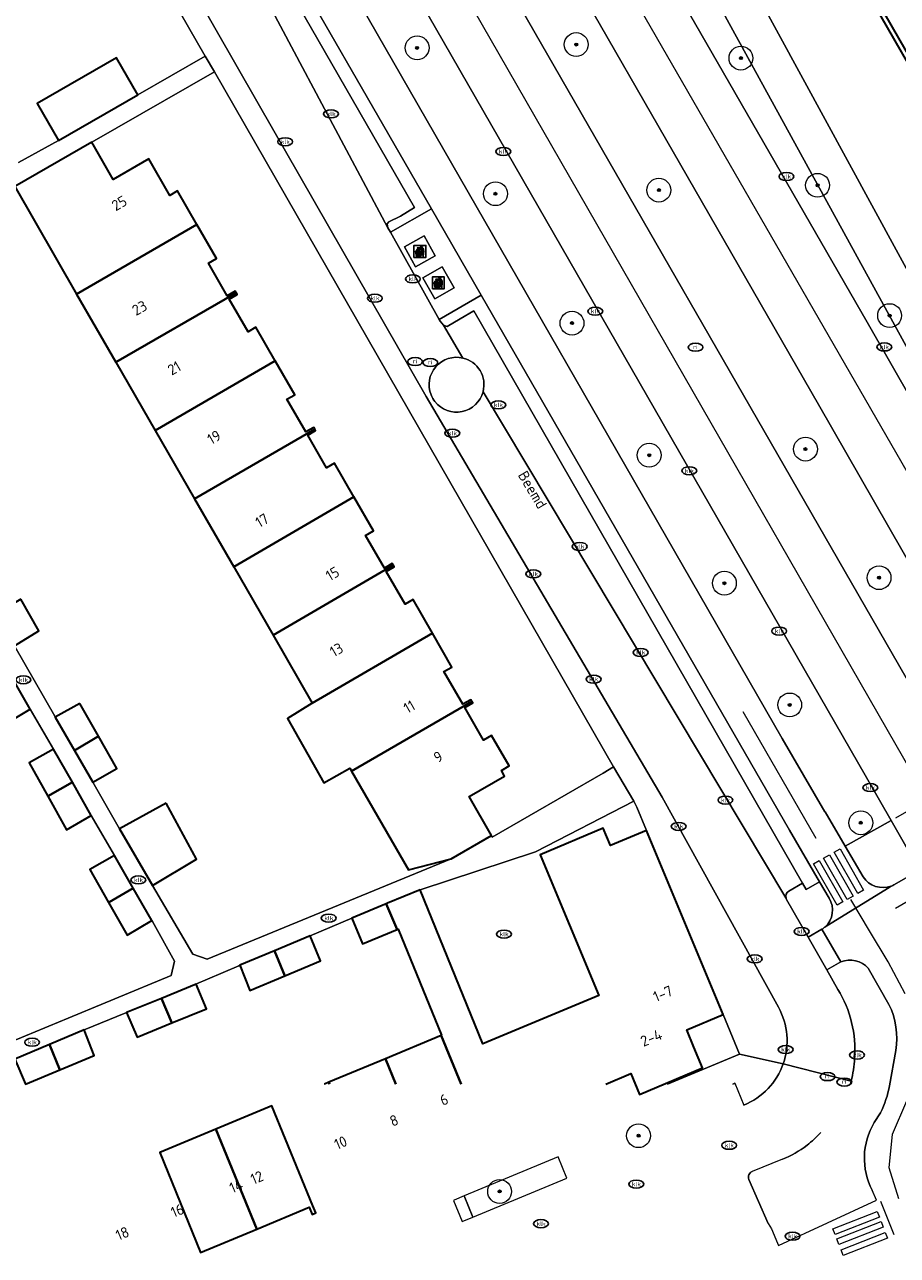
# Model space of a CAD drawing. Header units: metres. Extents: x 103671 to 105190, y 427150 to 429171.
# Tile 50 of 256: x 104238 to 104311, y 427150 to 427253. Entities that reach past the tile are written whole.
import ezdxf
from ezdxf.enums import TextEntityAlignment as Align

# ---------------------------------------------------------------- set-up
doc = ezdxf.new("R2010")
doc.units = ezdxf.units.M
for name, color, linetype, lineweight in [('B-WE-GK-KADEMUUR-GV', 253, 'Continuous', 35), ('B-WE-GR-BEPLANTING_CULTUUR_ROOS-GV', 253, 'Continuous', 18), ('B-WE-GR-BOOM-S', 253, 'Continuous', 25), ('B-WE-GR-HAAG-GV', 253, 'Continuous', 13), ('B-WE-IE-AFVAL APART PLAATS-S', 253, 'Continuous', 25), ('B-WE-IE-MEUBILAIR-S', 253, 'Continuous', 25), ('B-WE-OG-BEBOUWING-GV', 253, 'Continuous', 35), ('B-WE-OG-BEBOUWING-T18', 7, 'Continuous', 18), ('B-WE-OG-TERREIN_BEGROEID-GV', 253, 'Continuous', 18), ('B-WE-OG-TERREIN_ERF-GV', 253, 'Continuous', 18), ('B-WE-OG-TERREIN_OEVER-GV', 253, 'Continuous', 18), ('B-WE-OG-TOPOGRAFIE-T18', 7, 'Continuous', 18), ('B-WE-OG-WATER_SLOOT-GV', 253, 'Continuous', 18), ('B-WE-VH-GESLOTENVERHARDING_ASFALT-GV', 253, 'Continuous', 18), ('B-WE-VH-GESLOTENVERHARDING_BETON-GV', 253, 'Continuous', 18), ('B-WE-VH-ONVERHARD_ZAND-GV', 253, 'Continuous', 18), ('B-WE-VH-OPENVERHARDING-GV', 253, 'Continuous', 18), ('B-WE-VH-OPENVERHARDING_BETONSTRAATSTEEN-GV', 253, 'Continuous', 18), ('B-WE-VH-OPENVERHARDING_STRAATBAKSTEEN-GV', 253, 'Continuous', 18), ('B-WE-VH-OPENVERHARDING_TEGEL-GV', 253, 'Continuous', 18), ('B-WE-VW-MARKERING_PICTOGRAM-G', 253, 'Continuous', 18)]:
    doc.layers.add(name, color=color, linetype=linetype, lineweight=lineweight)
doc.styles.add('NLCS-ISO', font='NLCS-ISO.ttf')
doc.styles.add('NLCS-ISO-M500-T18', font='NLCS-ISO.ttf', dxfattribs={"height": 0.9})

# ---------------------------------------------------------------- blocks, each defined once
blk = doc.blocks.new('SIE-AFVAL APART PLAATS-SO')
h = blk.add_hatch(color=256)
h.dxf.hatch_style = 1
h.paths.add_polyline_path([(-0.09, 0.07), (-1.76, 0.07, 0.819081), (-1.79, -0.09), (-1.4, -2.19, 0.36153), (-1.37, -2.21), (-0.47, -2.21, 0.36153), (-0.44, -2.19), (-0.05, -0.09, 0.819081)])
h.paths.add_polyline_path([(-0.16, -0.1), (-0.2, -0.33), (-0.49, -0.33), (-0.47, -0.1)], flags=16)
h.paths.add_polyline_path([(-0.55, -0.1), (-0.58, -0.33), (-0.87, -0.33), (-0.87, -0.1)], flags=16)
h.paths.add_polyline_path([(-0.22, -0.42), (-0.27, -0.73), (-0.53, -0.73), (-0.5, -0.42)], flags=16)
h.paths.add_polyline_path([(-0.58, -0.42), (-0.61, -0.73), (-0.87, -0.73), (-0.87, -0.42)], flags=16)
h.paths.add_polyline_path([(-0.95, -0.1), (-0.95, -0.33), (-1.27, -0.33), (-1.29, -0.1)], flags=16)
h.paths.add_polyline_path([(-0.95, -0.42), (-0.95, -0.73), (-1.23, -0.73), (-1.26, -0.42)], flags=16)
h.paths.add_polyline_path([(-0.29, -0.83), (-0.34, -1.09), (-0.56, -1.09), (-0.54, -0.83)], flags=16)
h.paths.add_polyline_path([(-0.62, -0.83), (-0.65, -1.09), (-0.87, -1.09), (-0.87, -0.83)], flags=16)
h.paths.add_polyline_path([(-0.95, -0.83), (-0.95, -1.09), (-1.2, -1.09), (-1.22, -0.83)], flags=16)
h.paths.add_polyline_path([(-1.35, -0.33), (-1.64, -0.33), (-1.69, -0.1), (-1.37, -0.1)], flags=16)
h.paths.add_polyline_path([(-1.34, -0.42), (-1.31, -0.73), (-1.57, -0.73), (-1.63, -0.42)], flags=16)
h.paths.add_polyline_path([(-0.36, -1.18), (-0.41, -1.44), (-0.6, -1.44), (-0.57, -1.18)], flags=16)
h.paths.add_polyline_path([(-0.65, -1.18), (-0.68, -1.44), (-0.87, -1.44), (-0.87, -1.18)], flags=16)
h.paths.add_polyline_path([(-1.3, -0.83), (-1.28, -1.09), (-1.5, -1.09), (-1.55, -0.83)], flags=16)
h.paths.add_polyline_path([(-0.95, -1.18), (-0.95, -1.44), (-1.17, -1.44), (-1.19, -1.18)], flags=16)
h.paths.add_polyline_path([(-0.42, -1.53), (-0.47, -1.79), (-0.63, -1.79), (-0.6, -1.53)], flags=16)
h.paths.add_polyline_path([(-1.27, -1.18), (-1.25, -1.44), (-1.44, -1.44), (-1.49, -1.18)], flags=16)
h.paths.add_polyline_path([(-0.69, -1.53), (-0.71, -1.79), (-0.87, -1.79), (-0.87, -1.53)], flags=16)
h.paths.add_polyline_path([(-0.95, -1.53), (-0.95, -1.79), (-1.13, -1.79), (-1.16, -1.53)], flags=16)
h.paths.add_polyline_path([(-1.24, -1.53), (-1.22, -1.79), (-1.37, -1.79), (-1.42, -1.53)], flags=16)
h.paths.add_polyline_path([(-0.49, -1.89), (-0.53, -2.13), (-0.66, -2.13), (-0.64, -1.89)], flags=16)
h.paths.add_polyline_path([(-0.72, -1.89), (-0.74, -2.13), (-0.87, -2.13), (-0.87, -1.89)], flags=16)
h.paths.add_polyline_path([(-0.95, -1.89), (-0.95, -2.13), (-1.1, -2.13), (-1.12, -1.89)], flags=16)
h.paths.add_polyline_path([(-1.21, -1.89), (-1.18, -2.13), (-1.31, -2.13), (-1.35, -1.89)], flags=16)
h.paths.add_polyline_path([(-0.19, 0.78, -0.01173), (-0.3, 0.78, -0.148797), (-0.42, 1.03, -0.136076), (-0.69, 0.87), (-0.78, 0.85, -0.038293), (-1.14, 0.96), (-1.19, 0.81, -0.243822), (-1.56, 0.45, 0.344326), (-1, 0.22, -0.139345), (-0.6, 0.22, 0.618436), (-0.56, 0.27, -0.441494), (-0.47, 0.44, 0.309048)])
h.paths.add_polyline_path([(-0.49, 0.51, 0.351556), (-0.64, 0.31, 0.121061), (-1.02, 0.29, -0.288745), (-1.45, 0.42, 0.203599), (-1.12, 0.79), (-1.09, 0.87, 0.083075), (-0.28, 0.71, -0.242261)], flags=16)
h.paths.add_polyline_path([(-0.4, 0.79, -0.023345), (-0.63, 0.82, 0.07081), (-0.46, 0.9, 0.059965)], flags=16)
h.paths.add_polyline_path([(1.12, 1.48), (-1.07, 1.48, 0.860559), (-1.08, 1.42), (0.29, 1, -0.146703), (0.53, 0.28, 0.421968), (0.56, 0.25), (1.6, 0.31, 0.450293), (1.63, 0.34, 0.122241)])
h.paths.add_polyline_path([(0.26, 1.93, 1), (1.07, 1.93, 1)])
h.paths.add_polyline_path([(1.65, 0.15, 0.429303), (1.62, 0.18), (0.55, 0.23, 0.38429), (0.51, 0.2), (0.16, -2.16, 0.83726), (0.22, -2.18), (0.99, -0.78, -0.688204), (1.05, -0.78), (1.36, -2.14, 0.84934), (1.42, -2.14)])
for p, q in [((-0.09, 0.07), (-1.76, 0.07)), ((-1.4, -2.19), (-1.79, -0.09)), ((-1.37, -0.1), (-1.69, -0.1)), ((-1.64, -0.33), (-1.69, -0.1)), ((-1.64, -0.33), (-1.35, -0.33)), ((-1.63, -0.42), (-1.34, -0.42)), ((-1.57, -0.73), (-1.63, -0.42)), ((-1.57, -0.73), (-1.31, -0.73)), ((-1.55, -0.83), (-1.3, -0.83)), ((-1.5, -1.09), (-1.55, -0.83)), ((-1.5, -1.09), (-1.28, -1.09)), ((-1.49, -1.18), (-1.27, -1.18)), ((-1.44, -1.44), (-1.49, -1.18)), ((-1.44, -1.44), (-1.25, -1.44)), ((-1.42, -1.53), (-1.24, -1.53)), ((-1.37, -1.79), (-1.42, -1.53)), ((-1.37, -1.79), (-1.22, -1.79)), ((-1.37, -2.21), (-0.47, -2.21)), ((-1.31, -2.13), (-1.35, -1.89)), ((-1.35, -1.89), (-1.21, -1.89)), ((-1.31, -2.13), (-1.18, -2.13)), ((-0.95, -0.1), (-1.29, -0.1)), ((-1.27, -0.33), (-0.95, -0.33)), ((-1.26, -0.42), (-0.95, -0.42)), ((-1.23, -0.73), (-0.95, -0.73)), ((-1.22, -0.83), (-0.95, -0.83)), ((-1.2, -1.09), (-0.95, -1.09)), ((-1.19, -1.18), (-0.95, -1.18)), ((-1.17, -1.44), (-0.95, -1.44)), ((-1.16, -1.53), (-0.95, -1.53)), ((-1.13, -1.79), (-0.95, -1.79)), ((-1.12, -1.89), (-0.95, -1.89)), ((-1.1, -2.13), (-0.95, -2.13)), ((-0.95, -0.1), (-0.95, -0.33)), ((-0.95, -0.42), (-0.95, -0.73)), ((-0.95, -0.83), (-0.95, -1.09)), ((-0.95, -1.18), (-0.95, -1.44)), ((-0.95, -1.53), (-0.95, -1.79)), ((-0.95, -1.89), (-0.95, -2.13)), ((-0.87, -0.1), (-0.87, -0.33)), ((-0.55, -0.1), (-0.87, -0.1)), ((-0.87, -0.33), (-0.58, -0.33)), ((-0.87, -0.42), (-0.87, -0.73)), ((-0.87, -0.42), (-0.58, -0.42)), ((-0.87, -0.73), (-0.61, -0.73)), ((-0.87, -0.83), (-0.62, -0.83)), ((-0.87, -0.83), (-0.87, -1.09)), ((-0.87, -1.09), (-0.65, -1.09)), ((-0.87, -1.18), (-0.65, -1.18)), ((-0.87, -1.18), (-0.87, -1.44)), ((-0.87, -1.44), (-0.68, -1.44)), ((-0.87, -1.53), (-0.69, -1.53)), ((-0.87, -1.53), (-0.87, -1.79)), ((-0.87, -1.79), (-0.71, -1.79)), ((-0.87, -1.89), (-0.87, -2.13)), ((-0.87, -1.89), (-0.72, -1.89)), ((-0.87, -2.13), (-0.74, -2.13)), ((-0.66, -2.13), (-0.53, -2.13)), ((-0.64, -1.89), (-0.49, -1.89)), ((-0.63, -1.79), (-0.47, -1.79)), ((-0.6, -1.44), (-0.41, -1.44)), ((-0.6, -1.53), (-0.42, -1.53)), ((-0.57, -1.18), (-0.36, -1.18)), ((-0.56, -1.09), (-0.34, -1.09)), ((-0.54, -0.83), (-0.29, -0.83)), ((-0.53, -0.73), (-0.27, -0.73)), ((-0.53, -2.13), (-0.49, -1.89)), ((-0.5, -0.42), (-0.22, -0.42)), ((-0.49, -0.33), (-0.2, -0.33)), ((-0.16, -0.1), (-0.47, -0.1)), ((-0.47, -1.79), (-0.42, -1.53)), ((-0.44, -2.19), (-0.05, -0.09)), ((-0.41, -1.44), (-0.36, -1.18)), ((-0.34, -1.09), (-0.29, -0.83)), ((-0.27, -0.73), (-0.22, -0.42)), ((-0.2, -0.33), (-0.16, -0.1))]:
    blk.add_line(p, q)
blk.add_lwpolyline([(-2.5, -2.51), (2.5, -2.51), (2.5, 2.49), (-2.5, 2.49)], close=True)
for points in [[(-0.78, 0.85, -0.038293), (-1.14, 0.96), (-1.19, 0.81, -0.243822), (-1.56, 0.45, 0.344326), (-1, 0.22, -0.139345), (-0.6, 0.22, 0.618436), (-0.56, 0.27, -0.441494), (-0.47, 0.44, 0.309048), (-0.19, 0.78, -0.01173), (-0.3, 0.78, -0.01173)], [(-0.78, 0.85), (-0.69, 0.87, 0.136076), (-0.42, 1.03, 0.156405), (-0.29, 0.77)], [(-0.78, 0.85), (-0.69, 0.87, 0.136076), (-0.42, 1.03, 0.148797), (-0.3, 0.78, 0.148797)], [(-0.63, 0.82, 0.07081), (-0.46, 0.9, 0.059965), (-0.4, 0.79, 0.059965)], [(-0.4, 0.79, -0.023345), (-0.63, 0.82)]]:
    blk.add_lwpolyline(points, format="xyb")
for points in [[(-1.09, 0.87), (-1.12, 0.79, -0.203599), (-1.45, 0.42, 0.288745), (-1.02, 0.29, -0.121061), (-0.64, 0.31, -0.351556), (-0.49, 0.51, 0.242261), (-0.28, 0.71, -0.083075)], [(-1.07, 1.48), (1.12, 1.48, -0.122241), (1.63, 0.34, -0.450293), (1.6, 0.31), (0.56, 0.25, -0.421968), (0.53, 0.28, 0.146703), (0.29, 1), (-1.08, 1.42, -0.860559)], [(0.55, 0.23), (1.62, 0.18, -0.429303), (1.65, 0.15), (1.42, -2.14, -0.84934), (1.36, -2.14), (1.05, -0.78, 0.688204), (0.99, -0.78), (0.22, -2.18, -0.83726), (0.16, -2.16), (0.51, 0.2, -0.38429)]]:
    blk.add_lwpolyline(points, format="xyb", close=True)
for points in [[(-1.35, -0.33), (-1.37, -0.1)], [(-1.31, -0.73), (-1.34, -0.42)], [(-1.28, -1.09), (-1.3, -0.83)], [(-1.27, -0.33), (-1.29, -0.1)], [(-1.25, -1.44), (-1.27, -1.18)], [(-1.23, -0.73), (-1.26, -0.42)], [(-1.22, -1.79), (-1.24, -1.53)], [(-1.2, -1.09), (-1.22, -0.83)], [(-1.18, -2.13), (-1.21, -1.89)], [(-1.17, -1.44), (-1.19, -1.18)], [(-1.18, -2.22), (-1.18, -2.21)], [(-1.13, -1.79), (-1.16, -1.53)], [(-1.1, -2.13), (-1.12, -1.89)], [(-0.74, -2.13), (-0.72, -1.89)], [(-0.71, -1.79), (-0.69, -1.53)], [(-0.68, -1.44), (-0.65, -1.18)], [(-0.66, -2.13), (-0.64, -1.89)], [(-0.65, -1.09), (-0.62, -0.83)], [(-0.63, -1.79), (-0.6, -1.53)], [(-0.61, -0.73), (-0.58, -0.42)], [(-0.6, -1.44), (-0.57, -1.18)], [(-0.58, -0.33), (-0.55, -0.1)], [(-0.56, -1.09), (-0.54, -0.83)], [(-0.53, -0.73), (-0.5, -0.42)], [(-0.49, -0.33), (-0.47, -0.1)]]:
    blk.add_lwpolyline(points)
blk.add_circle((0.66, 1.93), 0.401)
for centre, radius, start, end in [((-1.76, -0.01), 0.0869, 90, 247.281), ((-0.09, -0.01), 0.0869, 292.719, 90), ((-1.37, -2.18), 0.0318, 190.4943, 270), ((-0.47, -2.18), 0.0318, 270, 349.5057)]:
    blk.add_arc(centre, radius, start, end)
blk = doc.blocks.new('SIE-MEUBILAIR_PUT_KOLK-SO')
blk.add_ellipse((0, 0), major_axis=(1.25, 0), ratio=0.54)
at = {"style": 'NLCS-ISO'}
blk.add_text('klk', height=0.75, dxfattribs=at).set_placement((0.03, 0), align=Align.MIDDLE_CENTER)
blk = doc.blocks.new('SIE-MEUBILAIR_PUT_RIOOLPUT-SO')
blk.add_ellipse((0, 0), major_axis=(1.25, 0), ratio=0.54)
at = {"style": 'NLCS-ISO'}
blk.add_text('ri', height=0.75, dxfattribs=at).set_placement((-0.04, 0.07), align=Align.MIDDLE_CENTER)
blk = doc.blocks.new('SGR-BOOM_GBKN-SO')
at = {"linetype": 'ByBlock', "lineweight": 18}
h = blk.add_hatch(color=0, dxfattribs=at)
h.dxf.hatch_style = 1
edge = h.paths.add_edge_path()
edge.add_arc((0, 0), 0.25, 0, 360)
at = {"color": 0, "linetype": 'ByBlock', "lineweight": 18}
for radius in [2, 0.25]:
    blk.add_circle((0, 0), radius, dxfattribs=at)
at = {"color": 0, "linetype": 'ByBlock', "lineweight": 18, "style": 'NLCS-ISO'}
blk.add_attdef('SOORT', (2.5, 0), '', height=1.5, dxfattribs=at)

msp = doc.modelspace()

# ---------------------------------------------------------------- linework, layer by layer
at = {"layer": 'B-WE-GK-KADEMUUR-GV', "flags": 128}
msp.add_lwpolyline([(104295.722, 427287.342), (104295.527, 427287.711), (104291.7, 427285.527), (104323.787, 427229.71), (104327.733, 427231.137), (104327.603, 427231.509), (104323.958, 427230.214), (104294.223, 427281.969), (104292.251, 427285.401)], close=True, dxfattribs=at)
at = {"layer": 'B-WE-GR-BEPLANTING_CULTUUR_ROOS-GV', "flags": 128}
msp.add_lwpolyline([(104297.492, 427164.555), (104297.461, 427164.63), (104297.281, 427164.555)], dxfattribs=at)
msp.add_lwpolyline([(104275.474, 427153.391), (104283.366, 427156.648), (104282.623, 427158.45), (104274.735, 427155.161)], close=True, dxfattribs=at)
at = {"layer": 'B-WE-GR-HAAG-GV', "flags": 128}
msp.add_lwpolyline([(104255.49, 427261.602), (104256.699, 427262.293), (104270.555, 427238.131), (104269.38, 427237.424), (104268.422, 427236.936), (104268.277, 427236.755), (104268.338, 427236.441), (104268.551, 427236.06), (104271.984, 427238.038), (104257.242, 427263.623)], dxfattribs=at)
msp.add_lwpolyline([(104276.168, 427230.778), (104272.637, 427228.744), (104272.724, 427228.589), (104272.99, 427228.251), (104273.304, 427228.155), (104274.39, 427228.78), (104275.555, 427229.458), (104303.143, 427181.41), (104303.451, 427180.873), (104304.57, 427181.522), (104302.043, 427185.875)], close=True, dxfattribs=at)
at = {"layer": 'B-WE-OG-BEBOUWING-GV', "flags": 128}
for points in [[(104247.345, 427247.601), (104245.557, 427250.703), (104238.888, 427246.859), (104240.675, 427243.758)], [(104242.209, 427230.859), (104252.296, 427236.7), (104250.667, 427239.524), (104250.026, 427239.154), (104248.257, 427242.221), (104245.269, 427240.497), (104243.47, 427243.616), (104237.008, 427239.89)], [(104252.296, 427236.7), (104242.209, 427230.859), (104245.503, 427225.141), (104255.592, 427230.982), (104255.52, 427231.107), (104254.853, 427230.723), (104253.267, 427233.473), (104253.934, 427233.858)], [(104245.503, 427225.141), (104248.797, 427219.422), (104258.883, 427225.273), (104257.26, 427228.088), (104256.593, 427227.704), (104255.012, 427230.446), (104255.679, 427230.83), (104255.592, 427230.982)], [(104262.188, 427219.542), (104262.108, 427219.681), (104261.441, 427219.296), (104259.86, 427222.038), (104260.527, 427222.423), (104258.883, 427225.273), (104248.797, 427219.422), (104252.097, 427213.694)], [(104265.477, 427213.838), (104263.849, 427216.662), (104263.182, 427216.277), (104261.601, 427219.019), (104262.268, 427219.404), (104262.188, 427219.542), (104252.097, 427213.694), (104255.396, 427207.965)], [(104258.69, 427202.247), (104268.782, 427208.107), (104268.702, 427208.246), (104268.035, 427207.861), (104266.449, 427210.612), (104267.116, 427210.996), (104265.477, 427213.838), (104255.396, 427207.965)], [(104261.983, 427196.53), (104272.072, 427202.402), (104270.443, 427205.227), (104269.776, 427204.842), (104268.195, 427207.584), (104268.862, 427207.969), (104268.782, 427208.107), (104258.69, 427202.247)], [(104237.52, 427205.246), (104235.425, 427204.032), (104236.996, 427201.327), (104239.039, 427202.591)], [(104261.983, 427196.53), (104259.92, 427195.237), (104262.947, 427189.848), (104265.128, 427191.07), (104265.279, 427190.809), (104275.371, 427196.68), (104275.291, 427196.819), (104274.624, 427196.435), (104273.043, 427199.177), (104273.71, 427199.561), (104272.072, 427202.402)], [(104236.741, 427198.773), (104234.76, 427197.569), (104236.345, 427194.839), (104238.306, 427196.036)], [(104242.48, 427196.505), (104240.409, 427195.353), (104242.018, 427192.565), (104244.053, 427193.747)], [(104277.018, 427185.42), (104275.153, 427188.688), (104278.134, 427190.407), (104277.859, 427190.884), (104278.5, 427191.254), (104277.032, 427193.8), (104276.365, 427193.416), (104274.784, 427196.158), (104275.451, 427196.542), (104275.371, 427196.68), (104265.279, 427190.809), (104270.052, 427182.522), (104273.648, 427183.469)], [(104244.053, 427193.747), (104242.018, 427192.565), (104243.562, 427189.889), (104245.588, 427191.054)], [(104240.264, 427192.677), (104238.233, 427191.525), (104239.792, 427188.708), (104241.85, 427189.894)], [(104241.85, 427189.894), (104239.792, 427188.708), (104241.352, 427185.891), (104243.436, 427187.11)], [(104249.71, 427188.142), (104245.81, 427185.987), (104248.561, 427181.219), (104252.277, 427183.427)], [(104245.375, 427183.743), (104243.326, 427182.55), (104244.881, 427179.798), (104244.941, 427179.823), (104246.963, 427180.986)], [(104246.963, 427180.986), (104244.941, 427179.823), (104244.881, 427179.798), (104246.435, 427177.048), (104248.526, 427178.276)], [(104268.199, 427179.685), (104265.318, 427178.483), (104266.213, 427176.32), (104269.101, 427177.516)], [(104261.814, 427176.983), (104258.827, 427175.737), (104259.685, 427173.651), (104262.67, 427174.907)], [(104258.827, 427175.737), (104255.913, 427174.521), (104256.739, 427172.411), (104259.685, 427173.651)], [(104252.242, 427172.945), (104249.319, 427171.748), (104250.19, 427169.686), (104253.094, 427170.878)], [(104249.319, 427171.748), (104246.396, 427170.551), (104247.286, 427168.494), (104250.19, 427169.686)], [(104242.843, 427169.093), (104239.924, 427167.871), (104240.795, 427165.758), (104243.668, 427166.96)], [(104239.924, 427167.871), (104237.01, 427166.652), (104237.921, 427164.556), (104240.795, 427165.758)], [(104253.89, 427160.764), (104257.324, 427152.369), (104261.737, 427154.205), (104261.989, 427153.605), (104262.284, 427153.729), (104262.033, 427154.327), (104258.599, 427162.722)], [(104257.324, 427152.369), (104253.89, 427160.764), (104249.181, 427158.805), (104252.615, 427150.41)]]:
    msp.add_lwpolyline(points, close=True, dxfattribs=at)
for points in [[(104286.624, 427164.555), (104288.728, 427165.431), (104289.462, 427163.682), (104294.755, 427165.903), (104294.027, 427167.636), (104293.433, 427169.113), (104296.469, 427170.387), (104290.055, 427185.843), (104287.016, 427184.582), (104286.411, 427186.04), (104281.128, 427183.805), (104286.034, 427171.983), (104276.312, 427167.941), (104271.044, 427180.847), (104268.313, 427179.732), (104268.199, 427179.685), (104269.101, 427177.516), (104269.201, 427177.557), (104272.838, 427168.646), (104272.795, 427168.628), (104274.488, 427164.555)], [(104274.488, 427164.555), (104272.795, 427168.628), (104268.12, 427166.683), (104268.995, 427164.555)], [(104268.995, 427164.555), (104268.12, 427166.683), (104263.364, 427164.705), (104263.426, 427164.555)], [(104263.426, 427164.555), (104263.364, 427164.705), (104263.004, 427164.555)]]:
    msp.add_lwpolyline(points, dxfattribs=at)
at = {"layer": 'B-WE-OG-TERREIN_BEGROEID-GV', "flags": 128}
for points in [[(104275.696, 427292.414), (104274.084, 427295.354), (104271.303, 427300.428), (104268.23, 427298.596), (104270.492, 427294.641), (104308.557, 427228.519), (104312.422, 427221.762)], [(104328.238, 427197.233), (104334.537, 427207.257), (104332.261, 427206.416), (104331.412, 427205.859), (104328.985, 427205.02), (104326.44, 427205.01), (104324.476, 427205.794), (104322.769, 427207.643), (104314.184, 427222.203), (104281.173, 427282.422), (104275.696, 427292.414)]]:
    msp.add_lwpolyline(points, dxfattribs=at)
for points in [[(104272.149, 427277.82), (104262.029, 427295.334), (104257.669, 427292.917), (104259.751, 427289.197), (104270.975, 427269.686), (104315.782, 427191.795), (104316.654, 427190.28), (104320.996, 427192.804), (104304.469, 427221.589)], [(104264.707, 427266.529), (104260.865, 427264.197), (104264.638, 427257.626), (104301.425, 427193.552), (104305.002, 427187.399), (104305.045, 427187.411), (104306.729, 427184.522), (104310.574, 427186.688), (104308.52, 427190.278), (104268.482, 427259.959)]]:
    msp.add_lwpolyline(points, close=True, dxfattribs=at)
at = {"layer": 'B-WE-OG-TERREIN_ERF-GV', "flags": 128}
for points in [[(104247.345, 427247.601), (104253.005, 427250.853), (104236.424, 427279.699)], [(104237.315, 427241.903), (104240.675, 427243.758), (104238.888, 427246.859), (104245.557, 427250.703), (104247.345, 427247.601)], [(104237.016, 427201.292), (104240.364, 427195.432), (104240.409, 427195.353), (104242.48, 427196.505), (104244.053, 427193.747), (104245.588, 427191.054), (104243.562, 427189.889), (104245.81, 427185.987), (104249.71, 427188.142), (104252.277, 427183.427), (104248.561, 427181.219), (104251.954, 427175.451), (104253.173, 427175.034), (104273.648, 427183.469), (104270.052, 427182.522), (104265.279, 427190.809), (104265.128, 427191.07), (104262.947, 427189.848), (104259.92, 427195.237), (104261.983, 427196.53), (104258.69, 427202.247), (104255.396, 427207.965), (104252.097, 427213.694), (104248.797, 427219.422), (104245.503, 427225.141), (104242.209, 427230.859), (104237.008, 427239.89)], [(104237.52, 427205.246), (104239.039, 427202.591), (104236.996, 427201.327)], [(104222.881, 427162.394), (104250.133, 427173.671), (104250.42, 427174.881), (104248.572, 427178.195), (104248.526, 427178.276), (104246.435, 427177.048), (104244.881, 427179.798), (104243.326, 427182.55), (104245.375, 427183.743), (104243.436, 427187.11), (104241.352, 427185.891), (104239.792, 427188.708), (104238.233, 427191.525), (104240.264, 427192.677), (104238.306, 427196.036), (104236.345, 427194.839)], [(104263.004, 427164.555), (104263.364, 427164.705), (104268.12, 427166.683), (104272.795, 427168.628), (104272.838, 427168.646), (104269.201, 427177.557), (104269.101, 427177.516), (104266.213, 427176.32), (104265.318, 427178.483), (104261.814, 427176.983), (104262.67, 427174.907), (104259.685, 427173.651), (104256.739, 427172.411), (104255.913, 427174.521), (104255.812, 427174.479), (104253.189, 427173.352), (104252.281, 427172.961), (104252.242, 427172.945), (104253.094, 427170.878), (104250.19, 427169.686), (104247.286, 427168.494), (104246.396, 427170.551), (104246.34, 427170.528), (104242.843, 427169.093), (104243.668, 427166.96), (104240.795, 427165.758), (104237.921, 427164.556), (104237.01, 427166.652)], [(104291.813, 427164.555), (104297.839, 427167.063), (104296.469, 427170.387), (104293.433, 427169.113), (104294.027, 427167.636), (104294.755, 427165.903), (104289.462, 427163.682), (104288.728, 427165.431), (104286.624, 427164.555)]]:
    msp.add_lwpolyline(points, dxfattribs=at)
for points in [[(104253.767, 427249.524), (104243.47, 427243.616), (104245.269, 427240.497), (104248.257, 427242.221), (104250.026, 427239.154), (104250.667, 427239.524), (104252.296, 427236.7), (104253.934, 427233.858), (104253.267, 427233.473), (104254.853, 427230.723), (104255.52, 427231.107), (104255.592, 427230.982), (104255.679, 427230.83), (104255.012, 427230.446), (104256.593, 427227.704), (104257.26, 427228.088), (104258.883, 427225.273), (104260.527, 427222.423), (104259.86, 427222.038), (104261.441, 427219.296), (104262.108, 427219.681), (104262.188, 427219.542), (104262.268, 427219.404), (104261.601, 427219.019), (104263.182, 427216.277), (104263.849, 427216.662), (104265.477, 427213.838), (104267.116, 427210.996), (104266.449, 427210.612), (104268.035, 427207.861), (104268.702, 427208.246), (104268.782, 427208.107), (104268.862, 427207.969), (104268.195, 427207.584), (104269.776, 427204.842), (104270.443, 427205.227), (104272.072, 427202.402), (104273.71, 427199.561), (104273.043, 427199.177), (104274.624, 427196.435), (104275.291, 427196.819), (104275.371, 427196.68), (104275.451, 427196.542), (104274.784, 427196.158), (104276.365, 427193.416), (104277.032, 427193.8), (104278.5, 427191.254), (104277.859, 427190.884), (104278.134, 427190.407), (104275.153, 427188.688), (104277.018, 427185.42), (104277.1, 427185.277), (104286.391, 427190.645), (104287.272, 427191.187)], [(104290.055, 427185.843), (104289.239, 427187.801), (104288.984, 427188.3), (104280.714, 427184.056), (104271.044, 427180.847), (104276.312, 427167.941), (104286.034, 427171.983), (104281.128, 427183.805), (104286.411, 427186.04), (104287.016, 427184.582)]]:
    msp.add_lwpolyline(points, close=True, dxfattribs=at)
at = {"layer": 'B-WE-OG-TERREIN_OEVER-GV', "flags": 128}
for points in [[(104272.898, 427300.461), (104271.704, 427299.796), (104271.443, 427300.286), (104271.353, 427300.458), (104271.303, 427300.428), (104274.084, 427295.354), (104275.696, 427292.414), (104281.173, 427282.422), (104314.184, 427222.203), (104322.769, 427207.643), (104324.476, 427205.794), (104326.44, 427205.01), (104328.985, 427205.02), (104331.412, 427205.859), (104332.261, 427206.416), (104333.391, 427207.158), (104334.73, 427208.907), (104335.94, 427210.608)], [(104336.307, 427215.304), (104328.17, 427229.79), (104327.733, 427231.137), (104323.787, 427229.71), (104324.567, 427228.404), (104332.653, 427214.184), (104333.153, 427212.842), (104333.345, 427211.264), (104331.652, 427208.572), (104331.77, 427208.216), (104330.311, 427207.389), (104329.619, 427208.772), (104328.141, 427207.918), (104326.86, 427207.996), (104325.922, 427208.418), (104316.967, 427223.647), (104299.083, 427256.493), (104284.992, 427281.259), (104272.898, 427300.461)]]:
    msp.add_lwpolyline(points, dxfattribs=at)
at = {"layer": 'B-WE-OG-WATER_SLOOT-GV', "flags": 128}
msp.add_lwpolyline([(104251.305, 427339.551), (104266.658, 427311.453), (104272.898, 427300.461), (104284.992, 427281.259), (104299.083, 427256.493), (104316.967, 427223.647), (104325.922, 427208.418), (104326.86, 427207.996), (104328.141, 427207.918), (104329.619, 427208.772), (104330.311, 427207.389), (104331.77, 427208.216), (104331.652, 427208.572), (104333.345, 427211.264), (104333.153, 427212.842), (104332.653, 427214.184), (104324.567, 427228.404), (104323.787, 427229.71), (104291.7, 427285.527), (104286.216, 427295.091), (104285.763, 427295.883), (104285.488, 427296.363), (104282.62, 427301.37), (104257.087, 427345.777)], dxfattribs=at)
at = {"layer": 'B-WE-VH-GESLOTENVERHARDING_ASFALT-GV', "flags": 128}
for points in [[(104228.358, 427313.747), (104240.564, 427292.565), (104241.183, 427291.491), (104242.905, 427288.503), (104240.331, 427287.02), (104242.089, 427283.959), (104244.663, 427285.451), (104246.362, 427282.504), (104255.513, 427266.622), (104257.242, 427263.623), (104271.984, 427238.038), (104276.168, 427230.778), (104302.043, 427185.875), (104304.57, 427181.522), (104305.368, 427180.148)], [(104270.492, 427294.641), (104268.23, 427298.596), (104268.043, 427298.924), (104266.385, 427301.85), (104260.247, 427298.472), (104262.029, 427295.334), (104272.149, 427277.82), (104304.469, 427221.589), (104320.996, 427192.804), (104323.469, 427188.498), (104326.851, 427190.463), (104325.17, 427193.394)], [(104312.422, 427221.762), (104308.557, 427228.519), (104270.492, 427294.641)], [(104308.229, 427181.947), (104306.729, 427184.522), (104305.045, 427187.411), (104305.002, 427187.399), (104301.425, 427193.552), (104264.638, 427257.626), (104260.865, 427264.197), (104255.217, 427274.035), (104248.715, 427285.36)], [(104313.466, 427178.799), (104314.672, 427179.511), (104312.963, 427182.511), (104310.867, 427181.302)], [(104310.579, 427181.168), (104310.415, 427181.066), (104305.183, 427177.833), (104305.025, 427177.735)], [(104305.025, 427177.735), (104305.183, 427177.833), (104310.415, 427181.066), (104310.579, 427181.168)], [(104304.773, 427177.547), (104306.354, 427174.802)], [(104308.66, 427174.273), (104310.394, 427171.236)], [(104310.978, 427167.363), (104310.439, 427164.409)], [(104309.686, 427162.136), (104309.159, 427161.313)]]:
    msp.add_lwpolyline(points, dxfattribs=at)
msp.add_lwpolyline([(104270.975, 427269.686), (104264.707, 427266.529), (104268.482, 427259.959), (104308.52, 427190.278), (104310.574, 427186.688), (104312.963, 427182.511), (104319.098, 427186.034), (104316.654, 427190.28), (104315.782, 427191.795)], close=True, dxfattribs=at)
at = {"layer": 'B-WE-VH-GESLOTENVERHARDING_ASFALT-GV'}
for points in [[(104310.579, 427181.168, -0.3519295), (104308.229, 427181.947)], [(104310.867, 427181.302, -0.0422201), (104310.579, 427181.168)], [(104305.368, 427180.148, -0.3672499), (104305.025, 427177.735)], [(104305.025, 427177.735, -0.040709), (104304.773, 427177.547)], [(104306.354, 427174.802, -0.3221609), (104308.66, 427174.273)], [(104310.394, 427171.236, -0.1538528), (104310.978, 427167.363)], [(104310.439, 427164.409, -0.0715802), (104309.686, 427162.136)], [(104309.159, 427161.313, 0.2637834), (104308.994, 427155.653)]]:
    msp.add_lwpolyline(points, format="xyb", dxfattribs=at)
at = {"layer": 'B-WE-VH-GESLOTENVERHARDING_BETON-GV', "flags": 128}
for points in [[(104269.728, 427234.829), (104270.659, 427233.154), (104272.315, 427234.074), (104271.384, 427235.749)], [(104271.26, 427232.227), (104272.269, 427230.474), (104273.885, 427231.405), (104272.876, 427233.157)]]:
    msp.add_lwpolyline(points, close=True, dxfattribs=at)
at = {"layer": 'B-WE-VH-ONVERHARD_ZAND-GV', "flags": 128}
msp.add_lwpolyline([(104255.49, 427261.602), (104256.699, 427262.293), (104270.555, 427238.131), (104269.38, 427237.424), (104268.422, 427236.936), (104268.277, 427236.755), (104268.338, 427236.441), (104268.551, 427236.06), (104271.984, 427238.038), (104257.242, 427263.623)], dxfattribs=at)
msp.add_lwpolyline([(104276.168, 427230.778), (104272.637, 427228.744), (104272.724, 427228.589), (104272.99, 427228.251), (104273.304, 427228.155), (104274.39, 427228.78), (104275.555, 427229.458), (104303.143, 427181.41), (104303.451, 427180.873), (104304.57, 427181.522), (104302.043, 427185.875)], close=True, dxfattribs=at)
at = {"layer": 'B-WE-VH-OPENVERHARDING-GV', "flags": 128}
msp.add_lwpolyline([(104297.733, 427283.986), (104294.223, 427281.969), (104323.958, 427230.214), (104327.603, 427231.509), (104327.731, 427231.548), (104330.16, 427232.974), (104327.814, 427237.043), (104345.204, 427247.044), (104371.41, 427262.111), (104373.69, 427263.598), (104373.812, 427263.677), (104372.602, 427265.844), (104370.284, 427264.479), (104343.312, 427249.076), (104342.15, 427248.349), (104324.152, 427238.055)], close=True, dxfattribs=at)
for points in [[(104301.519, 427166.254), (104297.839, 427167.063), (104291.813, 427164.555)], [(104307.217, 427164.783), (104301.519, 427166.254)], [(104297.281, 427164.555), (104297.461, 427164.63), (104298.221, 427162.791)], [(104300.253, 427152.856), (104298.635, 427156.548)]]:
    msp.add_lwpolyline(points, dxfattribs=at)
at = {"layer": 'B-WE-VH-OPENVERHARDING-GV'}
for points in [[(104298.221, 427162.791, 0.2152102), (104301.519, 427166.254)], [(104301.519, 427166.254, -0.2152102), (104298.221, 427162.791)], [(104307.155, 427164.555, 0.0065038), (104307.217, 427164.783)], [(104303.518, 427159.411, 0.0234618), (104304.673, 427160.472)], [(104301.452, 427158.247, 0.0706147), (104303.518, 427159.411)], [(104298.635, 427156.548, -0.4174071), (104298.898, 427157.209)]]:
    msp.add_lwpolyline(points, format="xyb", dxfattribs=at)
at = {"layer": 'B-WE-VH-OPENVERHARDING_BETONSTRAATSTEEN-GV', "flags": 128}
for points in [[(104236.424, 427279.699), (104253.005, 427250.853), (104253.767, 427249.524), (104287.272, 427191.187), (104288.984, 427188.3), (104289.239, 427187.801), (104290.055, 427185.843), (104296.469, 427170.387), (104297.839, 427167.063), (104301.519, 427166.254)], [(104301.108, 427171.007), (104291.353, 427188.632), (104271.559, 427222.265), (104257.44, 427246.877), (104239.478, 427278.278)], [(104254.9, 427261.671), (104254.914, 427261.644), (104268.338, 427236.441), (104268.277, 427236.755), (104268.422, 427236.936), (104269.38, 427237.424), (104270.555, 427238.131), (104256.699, 427262.293)], [(104301.986, 427180.731), (104303.143, 427181.41), (104275.555, 427229.458), (104274.39, 427228.78), (104273.304, 427228.155), (104272.99, 427228.251), (104274.635, 427225.501)], [(104276.324, 427222.677), (104301.735, 427180.198), (104301.759, 427180.158)]]:
    msp.add_lwpolyline(points, dxfattribs=at)
for points in [[(104271.984, 427238.038), (104268.551, 427236.06), (104272.637, 427228.744), (104276.168, 427230.778)], [(104269.728, 427234.829), (104271.384, 427235.749), (104272.315, 427234.074), (104270.659, 427233.154)], [(104271.26, 427232.227), (104272.876, 427233.157), (104273.885, 427231.405), (104272.269, 427230.474)]]:
    msp.add_lwpolyline(points, close=True, dxfattribs=at)
at = {"layer": 'B-WE-VH-OPENVERHARDING_BETONSTRAATSTEEN-GV'}
for points in [[(104274.635, 427225.501, -0.4198151), (104276.324, 427222.677)], [(104301.759, 427180.158, -0.3443767), (104301.986, 427180.731)], [(104301.519, 427166.254, 0.2148246), (104301.108, 427171.007)]]:
    msp.add_lwpolyline(points, format="xyb", dxfattribs=at)
at = {"layer": 'B-WE-VH-OPENVERHARDING_STRAATBAKSTEEN-GV', "flags": 128}
for points in [[(104243.864, 427280.738), (104243.848, 427280.767), (104239.478, 427278.278), (104257.44, 427246.877), (104271.559, 427222.265), (104291.353, 427188.632), (104301.108, 427171.007)], [(104274.635, 427225.501), (104272.99, 427228.251), (104272.724, 427228.589), (104272.637, 427228.744), (104268.551, 427236.06), (104268.338, 427236.441), (104254.914, 427261.644), (104254.9, 427261.671)], [(104301.759, 427180.158), (104301.735, 427180.198), (104276.324, 427222.677)], [(104306.102, 427172.497), (104305.172, 427174.131), (104303.605, 427176.887), (104301.804, 427180.052)], [(104301.519, 427166.254), (104307.217, 427164.783)]]:
    msp.add_lwpolyline(points, dxfattribs=at)
at = {"layer": 'B-WE-VH-OPENVERHARDING_STRAATBAKSTEEN-GV'}
for points in [[(104271.953, 427222.411, -0.6084516), (104274.635, 427225.501)], [(104274.635, 427225.501, 0.6084516), (104271.953, 427222.411)], [(104276.324, 427222.677, 0.4198151), (104274.635, 427225.501)], [(104272.281, 427221.84, -0.0700698), (104271.953, 427222.411)], [(104271.953, 427222.411, 0.0700698), (104272.281, 427221.84)], [(104276.324, 427222.677, -0.6200836), (104272.281, 427221.84)], [(104272.281, 427221.84, 0.6200836), (104276.324, 427222.677)], [(104301.804, 427180.052, -0.0627441), (104301.759, 427180.158)], [(104307.501, 427166.726, 0.1599078), (104306.102, 427172.497)], [(104301.108, 427171.007, -0.2148246), (104301.519, 427166.254)], [(104307.217, 427164.783, 0.0545185), (104307.501, 427166.726)]]:
    msp.add_lwpolyline(points, format="xyb", dxfattribs=at)
at = {"layer": 'B-WE-VH-OPENVERHARDING_TEGEL-GV', "flags": 128}
for points in [[(104237.008, 427239.89), (104243.47, 427243.616), (104253.767, 427249.524), (104253.005, 427250.853), (104247.345, 427247.601), (104240.675, 427243.758), (104237.315, 427241.903)], [(104237.01, 427166.652), (104239.924, 427167.871), (104242.843, 427169.093), (104246.34, 427170.528), (104246.396, 427170.551), (104249.319, 427171.748), (104252.242, 427172.945), (104252.281, 427172.961), (104253.189, 427173.352), (104255.812, 427174.479), (104255.913, 427174.521), (104258.827, 427175.737), (104261.814, 427176.983), (104265.318, 427178.483), (104268.199, 427179.685), (104268.313, 427179.732), (104271.044, 427180.847), (104280.714, 427184.056), (104288.984, 427188.3), (104287.272, 427191.187), (104286.391, 427190.645), (104277.1, 427185.277), (104277.018, 427185.42), (104273.648, 427183.469), (104253.173, 427175.034), (104251.954, 427175.451), (104248.561, 427181.219), (104245.81, 427185.987), (104243.562, 427189.889), (104242.018, 427192.565), (104240.409, 427195.353), (104240.364, 427195.432), (104237.016, 427201.292)], [(104236.741, 427198.773), (104238.306, 427196.036), (104240.264, 427192.677), (104241.85, 427189.894), (104243.436, 427187.11), (104245.375, 427183.743), (104246.963, 427180.986), (104248.526, 427178.276), (104248.572, 427178.195), (104250.42, 427174.881), (104250.133, 427173.671), (104228.104, 427164.555)], [(104310.574, 427186.688), (104306.729, 427184.522), (104308.229, 427181.947)], [(104310.867, 427181.302), (104312.963, 427182.511), (104310.574, 427186.688)], [(104305.368, 427180.148), (104304.57, 427181.522), (104303.451, 427180.873), (104303.143, 427181.41), (104301.986, 427180.731)], [(104301.804, 427180.052), (104303.605, 427176.887), (104304.773, 427177.547)], [(104306.354, 427174.802), (104305.172, 427174.131), (104306.102, 427172.497)], [(104310.394, 427171.236), (104308.66, 427174.273)], [(104310.439, 427164.409), (104310.978, 427167.363)], [(104309.159, 427161.313), (104309.686, 427162.136)], [(104301.452, 427158.247), (104298.905, 427157.212), (104298.898, 427157.209)], [(104298.635, 427156.548), (104300.253, 427152.856), (104300.536, 427152.386), (104301.045, 427151.191), (104301.132, 427151.002), (104309.361, 427154.805), (104308.994, 427155.653)]]:
    msp.add_lwpolyline(points, dxfattribs=at)
at = {"layer": 'B-WE-VH-OPENVERHARDING_TEGEL-GV'}
for points in [[(104308.229, 427181.947, 0.3519295), (104310.579, 427181.168)], [(104301.986, 427180.731, 0.3443767), (104301.759, 427180.158)], [(104310.579, 427181.168, 0.0422201), (104310.867, 427181.302)], [(104301.759, 427180.158, 0.0627441), (104301.804, 427180.052)], [(104305.025, 427177.735, 0.3672499), (104305.368, 427180.148)], [(104304.773, 427177.547, 0.040709), (104305.025, 427177.735)], [(104308.66, 427174.273, 0.3221609), (104306.354, 427174.802)], [(104306.102, 427172.497, -0.1599078), (104307.501, 427166.726)], [(104310.978, 427167.363, 0.1538528), (104310.394, 427171.236)], [(104307.501, 427166.726, -0.0545185), (104307.217, 427164.783)], [(104307.217, 427164.783, -0.0065038), (104307.155, 427164.555, -0.0065038)], [(104309.686, 427162.136, 0.0715802), (104310.439, 427164.409)], [(104308.994, 427155.653, -0.2637834), (104309.159, 427161.313)], [(104304.673, 427160.472, -0.0234618), (104303.518, 427159.411)], [(104303.518, 427159.411, -0.0706147), (104301.452, 427158.247)], [(104298.898, 427157.209, 0.4174071), (104298.635, 427156.548)]]:
    msp.add_lwpolyline(points, format="xyb", dxfattribs=at)
at = {"layer": 'B-WE-VH-OPENVERHARDING_TEGEL-GV', "flags": 128}
for points in [[(104304.773, 427177.547), (104303.605, 427176.887), (104305.172, 427174.131), (104306.354, 427174.802)], [(104274.735, 427155.161), (104273.896, 427154.811), (104273.836, 427154.786), (104274.572, 427153.019), (104275.474, 427153.391)]]:
    msp.add_lwpolyline(points, close=True, dxfattribs=at)
at = {"layer": 'B-WE-VW-MARKERING_PICTOGRAM-G', "flags": 128}
for points in [[(104265.388, 427296.647), (104324.197, 427194.619)], [(104313.155, 427189.238), (104254.816, 427290.821)], [(104304.292, 427185.178), (104298.164, 427195.791)], [(104310.953, 427179.311), (104329.406, 427190.043)], [(104310.979, 427186.904), (104316.557, 427190.133)], [(104304.913, 427183.526), (104305.4, 427183.803)], [(104305.4, 427183.803), (104307.383, 427180.326)], [(104305.801, 427184.032), (104306.287, 427184.309)], [(104307.784, 427180.554), (104305.801, 427184.032)], [(104306.287, 427184.309), (104308.27, 427180.832)], [(104304.055, 427183.036), (104304.541, 427183.314)], [(104306.038, 427179.559), (104304.055, 427183.036)], [(104304.541, 427183.314), (104306.525, 427179.836)], [(104306.897, 427180.048), (104304.913, 427183.526)], [(104308.27, 427180.832), (104307.784, 427180.554)], [(104306.525, 427179.836), (104306.038, 427179.559)], [(104307.383, 427180.326), (104306.897, 427180.048)], [(104308.76, 427177.428), (104307.204, 427180.047)], [(104310.317, 427174.808), (104308.76, 427177.428)], [(104311.76, 427172.131), (104310.317, 427174.808)], [(104310.683, 427160.341), (104311.902, 427163.14)], [(104310.409, 427157.528), (104310.683, 427160.341)], [(104311.219, 427154.911), (104310.409, 427157.528)], [(104305.69, 427152.404), (104309.409, 427153.84)], [(104309.409, 427153.84), (104309.593, 427153.364)], [(104309.697, 427154.72), (104310.811, 427151.932)], [(104309.593, 427153.364), (104305.874, 427151.928)], [(104306.012, 427151.569), (104309.731, 427153.005)], [(104309.731, 427153.005), (104309.915, 427152.529)], [(104305.874, 427151.928), (104305.69, 427152.404)], [(104309.915, 427152.529), (104306.196, 427151.093)], [(104306.369, 427150.645), (104310.088, 427152.081)], [(104310.088, 427152.081), (104310.272, 427151.605)], [(104306.196, 427151.093), (104306.012, 427151.569)], [(104310.272, 427151.605), (104306.553, 427150.169)], [(104306.553, 427150.169), (104306.369, 427150.645)]]:
    msp.add_lwpolyline(points, dxfattribs=at)

# ---------------------------------------------------------------- block references
at = {"layer": 'B-WE-GR-BOOM-S', "xscale": 0.5, "yscale": 0.5, "zscale": 0.5}
for p in [(104270.786, 427251.54), (104284.142, 427251.818), (104297.968, 427250.681), (104304.402, 427240), (104277.364, 427239.294), (104291.079, 427239.599), (104283.788, 427228.431), (104310.45, 427229.063), (104290.269, 427217.345), (104303.382, 427217.855), (104296.58, 427206.599), (104309.56, 427207.062), (104302.061, 427196.38), (104308.03, 427186.487), (104289.376, 427160.217), (104277.714, 427155.533)]:
    msp.add_blockref('SGR-BOOM_GBKN-SO', p, dxfattribs=at)
at = {"layer": 'B-WE-IE-AFVAL APART PLAATS-S', "xscale": 0.2, "yscale": 0.2, "zscale": 0.2}
for p in [(104271.023, 427234.453), (104272.57, 427231.813)]:
    msp.add_blockref('SIE-AFVAL APART PLAATS-SO', p, dxfattribs=at)
at = {"layer": 'B-WE-IE-MEUBILAIR-S', "xscale": 0.5, "yscale": 0.5, "zscale": 0.5}
for name, p in [('SIE-MEUBILAIR_PUT_KOLK-SO', (104263.56, 427246)), ('SIE-MEUBILAIR_PUT_KOLK-SO', (104259.71, 427243.66)), ('SIE-MEUBILAIR_PUT_KOLK-SO', (104278.02, 427242.84)), ('SIE-MEUBILAIR_PUT_KOLK-SO', (104301.79, 427240.74)), ('SIE-MEUBILAIR_PUT_KOLK-SO', (104270.43, 427232.14)), ('SIE-MEUBILAIR_PUT_KOLK-SO', (104267.24, 427230.52)), ('SIE-MEUBILAIR_PUT_KOLK-SO', (104285.74, 427229.43)), ('SIE-MEUBILAIR_PUT_RIOOLPUT-SO', (104294.159, 427226.405)), ('SIE-MEUBILAIR_PUT_KOLK-SO', (104310, 427226.43)), ('SIE-MEUBILAIR_PUT_RIOOLPUT-SO', (104270.62, 427225.201)), ('SIE-MEUBILAIR_PUT_RIOOLPUT-SO', (104271.898, 427225.12)), ('SIE-MEUBILAIR_PUT_KOLK-SO', (104277.6, 427221.57)), ('SIE-MEUBILAIR_PUT_KOLK-SO', (104273.74, 427219.19)), ('SIE-MEUBILAIR_PUT_KOLK-SO', (104293.63, 427216.04)), ('SIE-MEUBILAIR_PUT_KOLK-SO', (104284.44, 427209.68)), ('SIE-MEUBILAIR_PUT_KOLK-SO', (104280.54, 427207.38)), ('SIE-MEUBILAIR_PUT_KOLK-SO', (104301.18, 427202.58)), ('SIE-MEUBILAIR_PUT_KOLK-SO', (104289.55, 427200.78)), ('SIE-MEUBILAIR_PUT_KOLK-SO', (104237.73, 427198.49)), ('SIE-MEUBILAIR_PUT_KOLK-SO', (104285.6, 427198.54)), ('SIE-MEUBILAIR_PUT_KOLK-SO', (104308.83, 427189.44)), ('SIE-MEUBILAIR_PUT_KOLK-SO', (104296.67, 427188.39)), ('SIE-MEUBILAIR_PUT_KOLK-SO', (104292.74, 427186.18)), ('SIE-MEUBILAIR_PUT_KOLK-SO', (104247.39, 427181.69)), ('SIE-MEUBILAIR_PUT_KOLK-SO', (104263.37, 427178.48)), ('SIE-MEUBILAIR_PUT_KOLK-SO', (104303.06, 427177.36)), ('SIE-MEUBILAIR_PUT_KOLK-SO', (104278.08, 427177.14)), ('SIE-MEUBILAIR_PUT_KOLK-SO', (104299.13, 427175.06)), ('SIE-MEUBILAIR_PUT_KOLK-SO', (104238.47, 427168.06)), ('SIE-MEUBILAIR_PUT_KOLK-SO', (104301.72, 427167.45)), ('SIE-MEUBILAIR_PUT_KOLK-SO', (104307.72, 427166.99)), ('SIE-MEUBILAIR_PUT_RIOOLPUT-SO', (104305.238, 427165.174)), ('SIE-MEUBILAIR_PUT_RIOOLPUT-SO', (104306.652, 427164.721)), ('SIE-MEUBILAIR_PUT_KOLK-SO', (104296.98, 427159.41)), ('SIE-MEUBILAIR_PUT_KOLK-SO', (104289.18, 427156.15)), ('SIE-MEUBILAIR_PUT_KOLK-SO', (104281.18, 427152.83)), ('SIE-MEUBILAIR_PUT_KOLK-SO', (104302.3, 427151.78))]:
    msp.add_blockref(name, p, dxfattribs=at)

# ---------------------------------------------------------------- texts
at = {"layer": 'B-WE-OG-BEBOUWING-T18', "style": 'NLCS-ISO-M500-T18'}
for s, rotation, p in [('25', 30, (104245.786, 427238.499)), ('23', 29.9, (104247.49, 427229.706)), ('21', 29.9, (104250.399, 427224.654)), ('19', 29.9, (104253.742, 427218.851)), ('17', 29.9, (104257.766, 427211.865)), ('15', 30, (104263.686, 427207.396)), ('13', 29.9, (104264.018, 427201.011)), ('11', 30, (104270.127, 427196.226)), ('9', 30, (104272.552, 427192.021)), ('1-7', 22.5, (104291.413, 427172.135)), ('2-4', 22.8, (104290.444, 427168.432)), ('6', 22.6, (104273.048, 427163.242)), ('8', 22.6, (104268.846, 427161.494)), ('10', 22.6, (104264.367, 427159.631)), ('12', 22.6, (104257.336, 427156.706)), ('14', 22.6, (104255.592, 427155.981)), ('16', 22.6, (104250.661, 427153.929)), ('18', 22.6, (104246.047, 427152.01))]:
    msp.add_text(s, height=0.9, rotation=rotation, dxfattribs=at).set_placement(p, align=Align.MIDDLE)
at = {"layer": 'B-WE-OG-TOPOGRAFIE-T18', "style": 'NLCS-ISO-M500-T18'}
msp.add_text('Beemd', height=0.9, rotation=300.9, dxfattribs=at).set_placement((104280.478, 427214.44), align=Align.MIDDLE)

doc.saveas('drawing.dxf')
